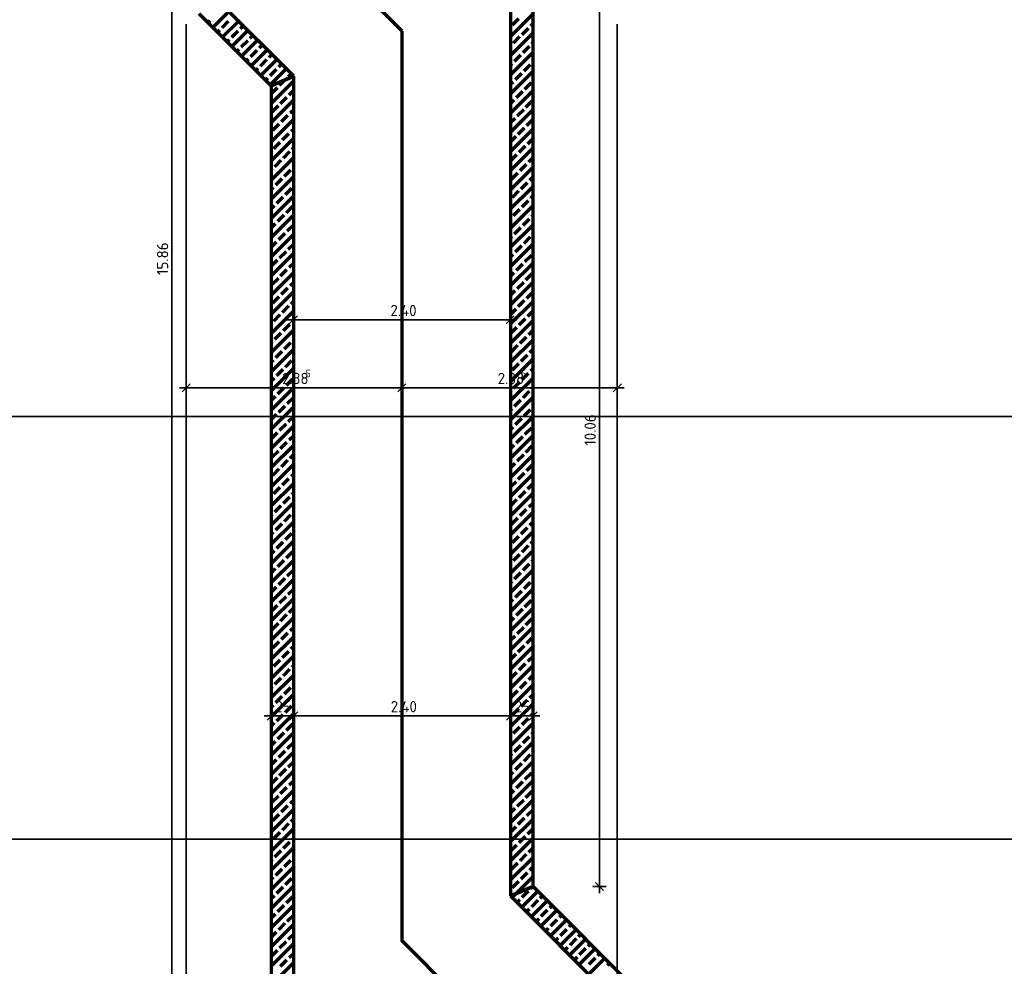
# Model space of a CAD drawing. Header units: millimetres. Extents: x -50 to 85, y 0 to 206.
# Tile 135 of 152: x 4 to 14, y 154 to 165. Entities that reach past the tile are written whole.
import ezdxf

# ---------------------------------------------------------------- set-up
doc = ezdxf.new("R2010")
doc.units = ezdxf.units.MM
doc.layers.add('Geschnittene Kanten', color=7, linetype='Continuous', lineweight=20)
doc.layers.add('NEUBAU _ LÜFTUNGSKANAL  zu Grundriss und Schnitt 2-2', color=7, linetype='Continuous', lineweight=20)
doc.styles.add('isocp', font='isocp', dxfattribs={"width": 1.1})

msp = doc.modelspace()

# ---------------------------------------------------------------- linework, layer by layer
at = {"color": 2, "linetype": 'Continuous', "lineweight": 35}
for p, q in [((5.1911869, 154.0260283), (5.1911869, 169.8862521)), ((9.9233183, 155.1236943), (9.9233183, 165.1859519)), ((6.6852336, 161.3943483), (6.4602336, 161.3943483)), ((6.5802336, 161.4393483), (6.4902336, 161.3493483)), ((6.5352336, 161.4693483), (6.5352336, 161.3193483)), ((6.5352336, 161.3943483), (8.9352336, 161.3943483)), ((8.7852336, 161.3943483), (9.0102336, 161.3943483)), ((8.8902336, 161.3493483), (8.9802336, 161.4393483)), ((8.9352336, 161.3193483), (8.9352336, 161.4693483)), ((5.4998293, 160.6419183), (5.2748293, 160.6419183)), ((5.3948293, 160.6869183), (5.3048293, 160.5969183)), ((5.3498293, 160.7169183), (5.3498293, 160.5669183)), ((7.7352336, 160.6419183), (5.3498293, 160.6419183)), ((7.5852336, 160.6419183), (7.8102336, 160.6419183)), ((7.8852336, 160.6419183), (7.6602336, 160.6419183)), ((7.7802336, 160.6869183), (7.6902336, 160.5969183)), ((7.6902336, 160.5969183), (7.7802336, 160.6869183)), ((7.7352336, 160.7169183), (7.7352336, 160.5669183)), ((7.7352336, 160.5669183), (7.7352336, 160.7169183)), ((10.1206379, 160.6419183), (7.7352336, 160.6419183)), ((9.9706379, 160.6419183), (10.1956379, 160.6419183)), ((10.0756379, 160.5969183), (10.1656379, 160.6869183)), ((10.1206379, 160.5669183), (10.1206379, 160.7169183)), ((6.3340263, 157.0557088), (6.2440263, 156.9657088)), ((6.2890263, 157.0857088), (6.2890263, 156.9357088)), ((6.4940263, 156.9657088), (6.5840263, 157.0557088)), ((6.5840263, 157.0557088), (6.4940263, 156.9657088)), ((6.5390263, 156.9357088), (6.5390263, 157.0857088)), ((6.5390263, 157.0857088), (6.5390263, 156.9357088)), ((8.8940263, 156.9657088), (8.9840263, 157.0557088)), ((8.9840263, 157.0557088), (8.8940263, 156.9657088)), ((8.9390263, 156.9357088), (8.9390263, 157.0857088)), ((8.9390263, 157.0857088), (8.9390263, 156.9357088)), ((9.1440263, 156.9657088), (9.2340263, 157.0557088)), ((9.1890263, 156.9357088), (9.1890263, 157.0857088)), ((6.4390263, 157.0107088), (6.2140263, 157.0107088)), ((6.2890263, 157.0107088), (6.5390263, 157.0107088)), ((6.3890263, 157.0107088), (6.6140263, 157.0107088)), ((6.6890263, 157.0107088), (6.4640263, 157.0107088)), ((6.5390263, 157.0107088), (8.9390263, 157.0107088)), ((8.7890263, 157.0107088), (9.0140263, 157.0107088)), ((9.0890263, 157.0107088), (8.8640263, 157.0107088)), ((8.9390263, 157.0107088), (9.1890263, 157.0107088)), ((9.0390263, 157.0107088), (9.2640263, 157.0107088)), ((9.9233183, 155.2736943), (9.9233183, 155.0486943)), ((9.8483183, 155.1236943), (9.9983183, 155.1236943)), ((9.8783183, 155.1686943), (9.9683183, 155.0786943))]:
    msp.add_line(p, q, dxfattribs=at)
at = {"color": 1, "linetype": 'Continuous', "lineweight": 70}
for p, q in [((5.6442311, 164.6295278), (5.8210078, 164.8063045)), ((8.9390263, 164.5302105), (9.1890263, 164.7802105)), ((5.591198, 164.6825608), (5.616468, 164.7078308)), ((5.7472828, 164.6265135), (5.8179935, 164.6972242)), ((5.7502971, 164.5234618), (5.9270738, 164.7002385)), ((8.9610831, 164.6583333), (9.0317938, 164.729044)), ((9.1626085, 164.6477267), (9.1890263, 164.6741445)), ((5.6972641, 164.5764948), (5.722534, 164.6017648)), ((5.8533488, 164.5204475), (5.9240595, 164.5911582)), ((5.8563631, 164.4173958), (6.0331398, 164.5941725)), ((5.9488082, 164.6159069), (5.9801068, 164.6472055)), ((8.9390263, 164.3180785), (9.1890263, 164.5680785)), ((9.0671491, 164.5522673), (9.1378598, 164.622978)), ((5.8033301, 164.4704288), (5.8286001, 164.4956988)), ((5.9594148, 164.4143815), (6.0301255, 164.4850922)), ((5.9624291, 164.3113297), (6.1392058, 164.4881064)), ((6.0548742, 164.5098409), (6.0861728, 164.5411395)), ((8.9716897, 164.4568079), (9.0424004, 164.5275186)), ((9.1732151, 164.4462013), (9.1890263, 164.4620125)), ((5.9093961, 164.3643628), (5.9346661, 164.3896327)), ((6.0654808, 164.3083155), (6.1361915, 164.3790261)), ((6.0684951, 164.2052637), (6.2452718, 164.3820404)), ((6.1609402, 164.4037749), (6.1922388, 164.4350734)), ((6.2670063, 164.2977089), (6.2983048, 164.3290074)), ((8.9390263, 164.4241445), (8.946941, 164.4320591)), ((8.9390263, 164.1059464), (9.1890263, 164.3559464)), ((9.0777557, 164.3507419), (9.1484664, 164.4214525)), ((6.0154621, 164.2582967), (6.0407321, 164.2835667)), ((6.1715469, 164.2022494), (6.2422575, 164.2729601)), ((6.1745611, 164.0991977), (6.3513378, 164.2759744)), ((6.3730723, 164.1916428), (6.4043708, 164.2229414)), ((8.9390263, 164.2120125), (8.9575476, 164.2305337)), ((8.9822963, 164.2552825), (9.053007, 164.3259931)), ((9.0883623, 164.1492164), (9.159073, 164.2199271)), ((9.1838217, 164.2446758), (9.1890263, 164.2498804)), ((6.1215281, 164.1522307), (6.1467981, 164.1775007)), ((6.2776129, 164.0961834), (6.3483235, 164.1668941)), ((6.2806272, 163.9931317), (6.4574039, 164.1699084)), ((6.4791383, 164.0855768), (6.5104369, 164.1168754)), ((8.9390263, 163.8938144), (9.1890263, 164.1438144)), ((8.9929029, 164.053757), (9.0636136, 164.1244677)), ((6.2275941, 164.0461647), (6.2528641, 164.0714347)), ((6.2890263, 163.7893988), (6.5390263, 164.0393988)), ((6.3836789, 163.9901174), (6.4414158, 164.0478543)), ((6.4414158, 164.0478543), (6.4543896, 164.0608281)), ((8.9390263, 163.9998804), (8.9681542, 164.0290083)), ((9.0989689, 163.947691), (9.1696796, 164.0184017)), ((6.2890263, 163.8954648), (6.3589301, 163.9653687)), ((6.4897449, 163.8840514), (6.5390263, 163.9333328)), ((8.9390263, 163.6816824), (9.1890263, 163.9316824)), ((9.0035095, 163.8522316), (9.0742202, 163.9229423)), ((6.2890263, 163.5772668), (6.5390263, 163.8272668)), ((6.3942855, 163.788592), (6.4649962, 163.8593027)), ((8.9390263, 163.7877484), (8.9787608, 163.8274828)), ((9.1095755, 163.7461656), (9.1802862, 163.8168762)), ((6.2988261, 163.6931326), (6.3695367, 163.7638432)), ((6.5003515, 163.682526), (6.5390263, 163.7212008)), ((8.9390263, 163.4695503), (9.1890263, 163.7195503)), ((9.0141161, 163.6507062), (9.0848268, 163.7214168)), ((6.2890263, 163.3651348), (6.5390263, 163.6151348)), ((6.4048921, 163.5870665), (6.4756028, 163.6577772)), ((8.9390263, 163.5756164), (8.9893674, 163.6259574)), ((9.1201821, 163.5446401), (9.1890263, 163.6134843)), ((6.3094327, 163.4916071), (6.3801434, 163.5623178)), ((6.5109581, 163.4810005), (6.5390263, 163.5090687)), ((8.9390263, 163.2574183), (9.1890263, 163.5074183)), ((9.0247227, 163.4491807), (9.0954334, 163.5198914)), ((6.2890263, 163.1530027), (6.5390263, 163.4030027)), ((6.3200393, 163.2900817), (6.39075, 163.3607924)), ((6.4154987, 163.3855411), (6.4862094, 163.4562518)), ((8.9390263, 163.3634843), (8.999974, 163.424432)), ((9.1307887, 163.3431147), (9.1890263, 163.4013523)), ((6.2890263, 163.2590687), (6.2952905, 163.265333)), ((6.4261053, 163.1840157), (6.496816, 163.2547264)), ((6.5215647, 163.2794751), (6.5390263, 163.2969367)), ((8.9390263, 163.0452863), (9.1890263, 163.2952863)), ((9.0353293, 163.2476553), (9.10604, 163.318366)), ((6.2890263, 162.9408707), (6.5390263, 163.1908707)), ((6.3306459, 163.0885563), (6.4013566, 163.1592669)), ((8.9398699, 163.1521959), (9.0105806, 163.2229065)), ((9.1413953, 163.1415893), (9.1890263, 163.1892202)), ((6.2890263, 163.0469367), (6.3058971, 163.0638075)), ((6.4367119, 162.9824902), (6.5074226, 163.0532009)), ((6.5321713, 163.0779497), (6.5390263, 163.0848047)), ((8.9390263, 162.8331542), (9.1890263, 163.0831542)), ((8.9504765, 162.9506704), (9.0211872, 163.0213811)), ((9.0459359, 163.0461299), (9.1166466, 163.1168405)), ((6.2890263, 162.7287386), (6.5390263, 162.9787386)), ((6.3412525, 162.8870308), (6.4119632, 162.9577415)), ((9.0565425, 162.8446044), (9.1272532, 162.9153151)), ((9.1520019, 162.9400638), (9.1890263, 162.9770882)), ((6.2890263, 162.8348047), (6.3165037, 162.8622821)), ((6.4473185, 162.7809648), (6.5180292, 162.8516755)), ((8.9390263, 162.6210222), (9.1890263, 162.8710222)), ((8.9610831, 162.749145), (9.0317938, 162.8198557)), ((6.2890263, 162.5166066), (6.5390263, 162.7666066)), ((6.3518591, 162.6855054), (6.4225698, 162.7562161)), ((9.0671491, 162.643079), (9.1378598, 162.7137897)), ((9.1626085, 162.7385384), (9.1890263, 162.7649562)), ((6.2890263, 162.6226726), (6.3271103, 162.6607567)), ((6.4579251, 162.5794394), (6.5286358, 162.6501501)), ((8.9390263, 162.4088902), (9.1890263, 162.6588902)), ((8.9716897, 162.5476196), (9.0424004, 162.6183303)), ((6.2890263, 162.3044746), (6.5390263, 162.5544746)), ((6.3624657, 162.48398), (6.4331764, 162.5546906)), ((8.9390263, 162.5149562), (8.946941, 162.5228708)), ((9.0777557, 162.4415536), (9.1484664, 162.5122642)), ((9.1732151, 162.537013), (9.1890263, 162.5528241)), ((6.2890263, 162.4105406), (6.3377169, 162.4592312)), ((6.4685317, 162.3779139), (6.5390263, 162.4484086)), ((8.9390263, 162.1967581), (9.1890263, 162.4467581)), ((8.9822963, 162.3460941), (9.053007, 162.4168048)), ((6.2890263, 162.0923425), (6.5390263, 162.3423425)), ((6.3730723, 162.2824545), (6.443783, 162.3531652)), ((8.9390263, 162.3028241), (8.9575476, 162.3213454)), ((9.0883623, 162.2400281), (9.159073, 162.3107388)), ((9.1838217, 162.3354875), (9.1890263, 162.3406921)), ((6.2890263, 162.1984086), (6.3483235, 162.2577058)), ((6.3836789, 162.0809291), (6.4543896, 162.1516398)), ((6.4791383, 162.1763885), (6.5390263, 162.2362765)), ((8.9390263, 161.9846261), (9.1890263, 162.2346261)), ((8.9929029, 162.1445687), (9.0636136, 162.2152794)), ((6.2890263, 161.8802105), (6.5390263, 162.1302105)), ((6.2890263, 161.9862765), (6.3589301, 162.0561804)), ((8.9390263, 162.0906921), (8.9681542, 162.11982)), ((9.0989689, 162.0385027), (9.1696796, 162.1092134)), ((6.3942855, 161.8794037), (6.4649962, 161.9501143)), ((6.4897449, 161.9748631), (6.5390263, 162.0241445)), ((8.9390263, 161.7724941), (9.1890263, 162.0224941)), ((9.0035095, 161.9430433), (9.0742202, 162.013754)), ((6.2890263, 161.6680785), (6.5390263, 161.9180785)), ((6.2988261, 161.7839442), (6.3695367, 161.8546549)), ((8.9390263, 161.8785601), (8.9787608, 161.9182945)), ((9.1095755, 161.8369773), (9.1802862, 161.9076879)), ((6.4048921, 161.6778782), (6.4756028, 161.7485889)), ((6.5003515, 161.7733376), (6.5390263, 161.8120125)), ((8.9390263, 161.560362), (9.1890263, 161.810362)), ((8.9390263, 161.666428), (8.9893674, 161.7167691)), ((9.0141161, 161.7415178), (9.0848268, 161.8122285)), ((6.2890263, 161.4559464), (6.5390263, 161.7059464)), ((6.3094327, 161.5824188), (6.3801434, 161.6531295)), ((9.0247227, 161.5399924), (9.0954334, 161.6107031)), ((9.1201821, 161.6354518), (9.1890263, 161.704296)), ((6.4154987, 161.4763528), (6.4862094, 161.5470635)), ((6.5109581, 161.5718122), (6.5390263, 161.5998804)), ((8.9390263, 161.34823), (9.1890263, 161.59823)), ((8.9390263, 161.454296), (8.999974, 161.5152437)), ((6.2890263, 161.2438144), (6.5390263, 161.4938144)), ((6.3200393, 161.3808934), (6.39075, 161.4516041)), ((6.5215647, 161.3702868), (6.5390263, 161.3877484)), ((9.0353293, 161.338467), (9.10604, 161.4091777)), ((9.1307887, 161.4339264), (9.1890263, 161.492164)), ((6.2890263, 161.3498804), (6.2952905, 161.3561446)), ((6.2890263, 161.0316824), (6.5390263, 161.2816824)), ((6.4261053, 161.2748274), (6.496816, 161.345538)), ((8.9390263, 161.136098), (9.1890263, 161.386098)), ((8.9398699, 161.2430076), (9.0105806, 161.3137182)), ((9.1413953, 161.232401), (9.1890263, 161.2800319)), ((6.3306459, 161.179368), (6.4013566, 161.2500786)), ((6.5321713, 161.1687614), (6.5390263, 161.1756163)), ((8.9390263, 160.9239659), (9.1890263, 161.1739659)), ((9.0459359, 161.1369415), (9.1166466, 161.2076522)), ((6.2890263, 161.1377484), (6.3058971, 161.1546192)), ((6.2890263, 160.8195503), (6.5390263, 161.0695503)), ((6.4367119, 161.0733019), (6.5074226, 161.1440126)), ((8.9504765, 161.0414821), (9.0211872, 161.1121928)), ((9.1520019, 161.0308755), (9.1890263, 161.0678999)), ((6.2890263, 160.9256163), (6.3165037, 160.9530938)), ((6.3412525, 160.9778425), (6.4119632, 161.0485532)), ((8.9390263, 160.7118339), (9.1890263, 160.9618339)), ((9.0565425, 160.9354161), (9.1272532, 161.0061268)), ((6.2890263, 160.6074183), (6.5390263, 160.8574183)), ((6.3518591, 160.7763171), (6.4225698, 160.8470278)), ((6.4473185, 160.8717765), (6.5180292, 160.9424872)), ((8.9610831, 160.8399567), (9.0317938, 160.9106674)), ((9.1626085, 160.8293501), (9.1890263, 160.8557679)), ((6.2890263, 160.7134843), (6.3271103, 160.7515683)), ((6.4579251, 160.6702511), (6.5286358, 160.7409617)), ((8.9390263, 160.4997018), (9.1890263, 160.7497018)), ((9.0671491, 160.7338907), (9.1378598, 160.8046014)), ((6.2890263, 160.3952863), (6.5390263, 160.6452863)), ((6.3624657, 160.5747917), (6.4331764, 160.6455023)), ((8.9716897, 160.6384313), (9.0424004, 160.7091419)), ((9.1732151, 160.6278247), (9.1890263, 160.6436358)), ((6.2890263, 160.5013523), (6.3377169, 160.5500429)), ((6.4685317, 160.4687256), (6.5390263, 160.5392202)), ((8.9390263, 160.6057679), (8.946941, 160.6136825)), ((8.9390263, 160.2875698), (9.1890263, 160.5375698)), ((9.0777557, 160.5323652), (9.1484664, 160.6030759)), ((6.2890263, 160.1831542), (6.5390263, 160.4331542)), ((6.3730723, 160.3732662), (6.443783, 160.4439769)), ((8.9390263, 160.3936358), (8.9575476, 160.4121571)), ((8.9822963, 160.4369058), (9.053007, 160.5076165)), ((9.1838217, 160.4262992), (9.1890263, 160.4315038)), ((6.2890263, 160.2892202), (6.3483235, 160.3485175)), ((6.4791383, 160.2672002), (6.5390263, 160.3270882)), ((8.9390263, 160.0754378), (9.1890263, 160.3254378)), ((8.9929029, 160.2353804), (9.0636136, 160.3060911)), ((9.0883623, 160.3308398), (9.159073, 160.4015505)), ((6.2890263, 159.9710222), (6.5390263, 160.2210222)), ((6.3836789, 160.1717408), (6.4543896, 160.2424515)), ((8.9390263, 160.1815038), (8.9681542, 160.2106317)), ((9.0989689, 160.1293144), (9.1696796, 160.2000251)), ((6.2890263, 160.0770882), (6.3589301, 160.1469921)), ((6.4897449, 160.0656748), (6.5390263, 160.1149562)), ((8.9390263, 159.8633057), (9.1890263, 160.1133057)), ((9.0035095, 160.033855), (9.0742202, 160.1045656)), ((6.2890263, 159.7588902), (6.5390263, 160.0088902)), ((6.3942855, 159.9702154), (6.4649962, 160.040926)), ((8.9390263, 159.9693718), (8.9787608, 160.0091062)), ((9.1095755, 159.9277889), (9.1802862, 159.9984996)), ((6.2988261, 159.8747559), (6.3695367, 159.9454666)), ((6.5003515, 159.8641493), (6.5390263, 159.9028241)), ((8.9390263, 159.6511737), (9.1890263, 159.9011737)), ((9.0141161, 159.8323295), (9.0848268, 159.9030402)), ((6.2890263, 159.5467581), (6.5390263, 159.7967581)), ((6.4048921, 159.7686899), (6.4756028, 159.8394006)), ((8.9390263, 159.7572397), (8.9893674, 159.8075808)), ((9.1201821, 159.7262635), (9.1890263, 159.7951077)), ((6.3094327, 159.6732305), (6.3801434, 159.7439412)), ((6.5109581, 159.6626239), (6.5390263, 159.6906921)), ((8.9390263, 159.4390417), (9.1890263, 159.6890417)), ((9.0247227, 159.6308041), (9.0954334, 159.7015148)), ((6.2890263, 159.3346261), (6.5390263, 159.5846261)), ((6.3200393, 159.4717051), (6.39075, 159.5424158)), ((6.4154987, 159.5671645), (6.4862094, 159.6378752)), ((8.9390263, 159.5451077), (8.999974, 159.6060554)), ((9.1307887, 159.5247381), (9.1890263, 159.5829757)), ((6.2890263, 159.4406921), (6.2952905, 159.4469563)), ((6.4261053, 159.3656391), (6.496816, 159.4363497)), ((6.5215647, 159.4610985), (6.5390263, 159.4785601)), ((8.9390263, 159.2269096), (9.1890263, 159.4769096)), ((9.0353293, 159.4292787), (9.10604, 159.4999893)), ((6.2890263, 159.1224941), (6.5390263, 159.3724941)), ((6.3306459, 159.2701796), (6.4013566, 159.3408903)), ((8.9398699, 159.3338193), (9.0105806, 159.4045299)), ((9.1413953, 159.3232127), (9.1890263, 159.3708436)), ((6.2890263, 159.2285601), (6.3058971, 159.2454309)), ((6.4367119, 159.1641136), (6.5074226, 159.2348243)), ((6.5321713, 159.259573), (6.5390263, 159.266428)), ((8.9390263, 159.0147776), (9.1890263, 159.2647776)), ((9.0459359, 159.2277532), (9.1166466, 159.2984639)), ((6.2890263, 158.910362), (6.5390263, 159.160362)), ((6.3412525, 159.0686542), (6.4119632, 159.1393649)), ((8.9504765, 159.1322938), (9.0211872, 159.2030045)), ((9.1520019, 159.1216872), (9.1890263, 159.1587116)), ((6.2890263, 159.016428), (6.3165037, 159.0439055)), ((6.4473185, 158.9625882), (6.5180292, 159.0332989)), ((8.9390263, 158.8026456), (9.1890263, 159.0526456)), ((8.9610831, 158.9307684), (9.0317938, 159.0014791)), ((9.0565425, 159.0262278), (9.1272532, 159.0969385)), ((6.2890263, 158.69823), (6.5390263, 158.94823)), ((6.3518591, 158.8671288), (6.4225698, 158.9378395)), ((9.0671491, 158.8247024), (9.1378598, 158.895413)), ((9.1626085, 158.9201618), (9.1890263, 158.9465795)), ((6.2890263, 158.804296), (6.3271103, 158.84238)), ((6.4579251, 158.7610628), (6.5286358, 158.8317734)), ((8.9390263, 158.5905135), (9.1890263, 158.8405135)), ((8.9716897, 158.729243), (9.0424004, 158.7999536)), ((6.2890263, 158.4860979), (6.5390263, 158.7360979)), ((6.3624657, 158.6656033), (6.4331764, 158.736314)), ((8.9390263, 158.6965795), (8.946941, 158.7044942)), ((9.0777557, 158.6231769), (9.1484664, 158.6938876)), ((9.1732151, 158.7186364), (9.1890263, 158.7344475)), ((6.2890263, 158.592164), (6.3377169, 158.6408546)), ((6.4685317, 158.5595373), (6.5390263, 158.6300319)), ((8.9390263, 158.3783815), (9.1890263, 158.6283815)), ((8.9822963, 158.5277175), (9.053007, 158.5984282)), ((6.2890263, 158.2739659), (6.5390263, 158.5239659)), ((6.3730723, 158.4640779), (6.443783, 158.5347886)), ((8.9390263, 158.4844475), (8.9575476, 158.5029688)), ((9.0883623, 158.4216515), (9.159073, 158.4923622)), ((9.1838217, 158.5171109), (9.1890263, 158.5223155)), ((6.2890263, 158.3800319), (6.3483235, 158.4393292)), ((6.4791383, 158.3580119), (6.5390263, 158.4178999)), ((8.9390263, 158.1662495), (9.1890263, 158.4162495)), ((8.9929029, 158.3261921), (9.0636136, 158.3969028)), ((6.2890263, 158.0618339), (6.5390263, 158.3118339)), ((6.2890263, 158.1678999), (6.3589301, 158.2378037)), ((6.3836789, 158.2625525), (6.4543896, 158.3332632)), ((8.9390263, 158.2723155), (8.9681542, 158.3014434)), ((9.0989689, 158.2201261), (9.1696796, 158.2908368)), ((6.3942855, 158.061027), (6.4649962, 158.1317377)), ((6.4897449, 158.1564865), (6.5390263, 158.2057679)), ((8.9390263, 157.9541174), (9.1890263, 158.2041174)), ((9.0035095, 158.1246667), (9.0742202, 158.1953773)), ((6.2890263, 157.8497018), (6.5390263, 158.0997018)), ((6.2988261, 157.9655676), (6.3695367, 158.0362783)), ((8.9390263, 158.0601834), (8.9787608, 158.0999179)), ((9.1095755, 158.0186006), (9.1802862, 158.0893113)), ((6.4048921, 157.8595016), (6.4756028, 157.9302123)), ((6.5003515, 157.954961), (6.5390263, 157.9936358)), ((8.9390263, 157.7419854), (9.1890263, 157.9919854)), ((9.0141161, 157.9231412), (9.0848268, 157.9938519)), ((6.2890263, 157.6375698), (6.5390263, 157.8875698)), ((6.3094327, 157.7640422), (6.3801434, 157.8347529)), ((8.9390263, 157.8480514), (8.9893674, 157.8983925)), ((9.0247227, 157.7216158), (9.0954334, 157.7923265)), ((9.1201821, 157.8170752), (9.1890263, 157.8859194)), ((6.4154987, 157.6579762), (6.4862094, 157.7286869)), ((6.5109581, 157.7534356), (6.5390263, 157.7815038)), ((8.9390263, 157.5298534), (9.1890263, 157.7798534)), ((8.9390263, 157.6359194), (8.999974, 157.6968671)), ((6.2890263, 157.4254378), (6.5390263, 157.6754378)), ((6.3200393, 157.5625168), (6.39075, 157.6332274)), ((9.0353293, 157.5200904), (9.10604, 157.590801)), ((9.1307887, 157.6155498), (9.1890263, 157.6737873)), ((6.2890263, 157.5315038), (6.2952905, 157.537768)), ((6.4261053, 157.4564507), (6.496816, 157.5271614)), ((6.5215647, 157.5519102), (6.5390263, 157.5693718)), ((8.9390263, 157.3177213), (9.1890263, 157.5677213)), ((8.9398699, 157.4246309), (9.0105806, 157.4953416)), ((6.2890263, 157.2133057), (6.5390263, 157.4633057)), ((6.3306459, 157.3609913), (6.4013566, 157.431702)), ((6.5321713, 157.3503847), (6.5390263, 157.3572397)), ((8.9390263, 157.1055893), (9.1890263, 157.3555893)), ((9.0459359, 157.3185649), (9.1166466, 157.3892756)), ((9.1413953, 157.4140243), (9.1890263, 157.4616553)), ((6.2890263, 157.3193718), (6.3058971, 157.3362426)), ((6.2890263, 157.0011737), (6.5390263, 157.2511737)), ((6.4367119, 157.2549253), (6.5074226, 157.325636)), ((8.9504765, 157.2231055), (9.0211872, 157.2938162)), ((9.1520019, 157.2124989), (9.1890263, 157.2495233)), ((6.3412525, 157.1594659), (6.4119632, 157.2301766)), ((8.9390263, 156.8934573), (9.1890263, 157.1434573)), ((9.0565425, 157.1170395), (9.1272532, 157.1877502)), ((6.2890263, 157.1072397), (6.3165037, 157.1347172)), ((6.2890263, 156.7890417), (6.5390263, 157.0390417)), ((6.3518591, 156.9579405), (6.4225698, 157.0286511)), ((6.4473185, 157.0533999), (6.5180292, 157.1241106)), ((8.9610831, 157.0215801), (9.0317938, 157.0922908)), ((9.1626085, 157.0109735), (9.1890263, 157.0373912)), ((6.2890263, 156.8951077), (6.3271103, 156.9331917)), ((6.4579251, 156.8518745), (6.5286358, 156.9225851)), ((8.9390263, 156.6813252), (9.1890263, 156.9313252)), ((9.0671491, 156.9155141), (9.1378598, 156.9862247)), ((6.2890263, 156.5769096), (6.5390263, 156.8269096)), ((6.3624657, 156.756415), (6.4331764, 156.8271257)), ((8.9716897, 156.8200546), (9.0424004, 156.8907653)), ((9.1732151, 156.809448), (9.1890263, 156.8252592)), ((6.2890263, 156.6829756), (6.3377169, 156.7316663)), ((6.4685317, 156.650349), (6.5390263, 156.7208436)), ((8.9390263, 156.7873912), (8.946941, 156.7953059)), ((8.9390263, 156.4691932), (9.1890263, 156.7191932)), ((9.0777557, 156.7139886), (9.1484664, 156.7846993)), ((6.2890263, 156.3647776), (6.5390263, 156.6147776)), ((6.3730723, 156.5548896), (6.443783, 156.6256003)), ((8.9390263, 156.5752592), (8.9575476, 156.5937805)), ((8.9822963, 156.6185292), (9.053007, 156.6892399)), ((9.1838217, 156.6079226), (9.1890263, 156.6131272)), ((6.2890263, 156.4708436), (6.3483235, 156.5301409)), ((6.4791383, 156.4488236), (6.5390263, 156.5087116)), ((8.9390263, 156.2570611), (9.1890263, 156.5070611)), ((8.9929029, 156.4170038), (9.0636136, 156.4877145)), ((9.0883623, 156.5124632), (9.159073, 156.5831739)), ((6.2890263, 156.1526456), (6.5390263, 156.4026456)), ((6.3836789, 156.3533642), (6.4543896, 156.4240748)), ((8.9390263, 156.3631272), (8.9681542, 156.392255)), ((9.0989689, 156.3109378), (9.1696796, 156.3816484)), ((6.2890263, 156.2587116), (6.3589301, 156.3286154)), ((6.4897449, 156.2472982), (6.5390263, 156.2965795)), ((8.9390263, 156.0449291), (9.1890263, 156.2949291)), ((9.0035095, 156.2154783), (9.0742202, 156.286189)), ((6.2890263, 155.9405135), (6.5390263, 156.1905135)), ((6.3942855, 156.1518387), (6.4649962, 156.2225494)), ((8.9390263, 156.1509951), (8.9787608, 156.1907296)), ((9.1095755, 156.1094123), (9.1802862, 156.180123)), ((6.2988261, 156.0563793), (6.3695367, 156.12709)), ((6.5003515, 156.0457727), (6.5390263, 156.0844475)), ((8.9390263, 155.8327971), (9.1890263, 156.0827971)), ((9.0141161, 156.0139529), (9.0848268, 156.0846636)), ((6.2890263, 155.7283815), (6.5390263, 155.9783815)), ((6.4048921, 155.9503133), (6.4756028, 156.021024)), ((8.9390263, 155.9388631), (8.9893674, 155.9892042)), ((9.1201821, 155.9078869), (9.1890263, 155.9767311)), ((6.3094327, 155.8548539), (6.3801434, 155.9255646)), ((6.5109581, 155.8442473), (6.5390263, 155.8723155)), ((8.9390263, 155.620665), (9.1890263, 155.870665)), ((9.0247227, 155.8124275), (9.0954334, 155.8831382)), ((6.2890263, 155.5162495), (6.5390263, 155.7662495)), ((6.3200393, 155.6533285), (6.39075, 155.7240391)), ((6.4154987, 155.7487879), (6.4862094, 155.8194986)), ((8.9390263, 155.7267311), (8.999974, 155.7876787)), ((9.1307887, 155.7063615), (9.1890263, 155.764599)), ((6.2890263, 155.6223155), (6.2952905, 155.6285797)), ((6.4261053, 155.5472624), (6.496816, 155.6179731)), ((6.5215647, 155.6427219), (6.5390263, 155.6601834)), ((8.9390263, 155.408533), (9.1890263, 155.658533)), ((9.0353293, 155.6109021), (9.10604, 155.6816127)), ((6.2890263, 155.3041174), (6.5390263, 155.5541174)), ((6.3306459, 155.451803), (6.4013566, 155.5225137)), ((8.9398699, 155.5154426), (9.0105806, 155.5861533)), ((9.1413953, 155.504836), (9.1890263, 155.552467)), ((6.2890263, 155.4101834), (6.3058971, 155.4270543)), ((6.4367119, 155.345737), (6.5074226, 155.4164477)), ((6.5321713, 155.4411964), (6.5390263, 155.4480514)), ((8.9390263, 155.196401), (9.1890263, 155.446401)), ((9.0459359, 155.4093766), (9.1166466, 155.4800873)), ((6.2890263, 155.0919854), (6.5390263, 155.3419854)), ((6.3412525, 155.2502776), (6.4119632, 155.3209883)), ((8.9504765, 155.3139172), (9.0211872, 155.3846279)), ((9.1520019, 155.3033106), (9.1890263, 155.340335)), ((6.2890263, 155.1980514), (6.3165037, 155.2255289)), ((6.4473185, 155.1442116), (6.5180292, 155.2149223)), ((8.9610831, 155.1123918), (9.0317938, 155.1831024)), ((9.0002635, 155.0455062), (9.1890263, 155.2342689)), ((9.0565425, 155.2078512), (9.1272532, 155.2785619)), ((6.2890263, 154.8798534), (6.5390263, 155.1298534)), ((6.3518591, 155.0487522), (6.4225698, 155.1194628)), ((9.0630283, 154.8961389), (9.239805, 155.0729156)), ((9.0671491, 155.0063258), (9.1378598, 155.0770364)), ((9.1626085, 155.1017852), (9.1813296, 155.1205062)), ((9.1813296, 155.1205062), (9.1890263, 155.1282029)), ((6.2890263, 154.9859194), (6.3271103, 155.0240034)), ((6.4579251, 154.9426861), (6.5286358, 155.0133968)), ((8.9569623, 155.0022049), (9.0002635, 155.0455062)), ((9.0099953, 154.9491719), (9.0424004, 154.981577)), ((9.1690943, 154.7900729), (9.345871, 154.9668496)), ((9.1732151, 154.9002597), (9.2439258, 154.9709704)), ((9.2686746, 154.9957192), (9.292838, 155.0198826)), ((6.2890263, 154.6677213), (6.5390263, 154.9177213)), ((6.3624657, 154.8472267), (6.4331764, 154.9179374)), ((9.1160613, 154.8431059), (9.1484664, 154.875511)), ((9.2751603, 154.6840069), (9.451937, 154.8607836)), ((9.2792812, 154.7941937), (9.3499918, 154.8649044)), ((9.3747406, 154.8896531), (9.398904, 154.9138166)), ((6.2890263, 154.7737873), (6.3377169, 154.822478)), ((6.4685317, 154.7411607), (6.5390263, 154.8116553)), ((9.2221273, 154.7370399), (9.2545324, 154.769445)), ((9.3812263, 154.5779408), (9.558003, 154.7547175)), ((9.3853472, 154.6881277), (9.4560578, 154.7588384)), ((9.4808066, 154.7835871), (9.50497, 154.8077505)), ((6.2890263, 154.4555893), (6.5390263, 154.7055893)), ((6.3730723, 154.6457013), (6.443783, 154.716412)), ((9.3281933, 154.6309739), (9.3605984, 154.663379)), ((9.4872923, 154.4718748), (9.664069, 154.6486515)), ((9.4914132, 154.5820617), (9.5621239, 154.6527724)), ((9.5868726, 154.6775211), (9.611036, 154.7016845)), ((6.2890263, 154.5616553), (6.3483235, 154.6209526)), ((6.4791383, 154.5396353), (6.5390263, 154.5995233)), ((9.4342593, 154.5249078), (9.4666645, 154.5573129)), ((9.5933584, 154.3658088), (9.7701351, 154.5425855)), ((9.5974792, 154.4759957), (9.6681899, 154.5467063)), ((9.6929386, 154.5714551), (9.7171021, 154.5956185)), ((6.2890263, 154.2434572), (6.5390263, 154.4934572)), ((6.2890263, 154.3495233), (6.3589301, 154.4194271)), ((6.3836789, 154.4441759), (6.4543896, 154.5148865)), ((9.5403254, 154.4188418), (9.5727305, 154.4512469)), ((9.6994244, 154.2597428), (9.8762011, 154.4365195)), ((9.7035452, 154.3699296), (9.7742559, 154.4406403)), ((9.7990046, 154.4653891), (9.8231681, 154.4895525)), ((6.3942855, 154.2426504), (6.4649962, 154.3133611)), ((6.4897449, 154.3381098), (6.5390263, 154.3873912)), ((9.6463914, 154.3127758), (9.6787965, 154.3451809)), ((9.8054904, 154.1536768), (9.9822671, 154.3304535)), ((9.8096112, 154.2638636), (9.8803219, 154.3345743)), ((9.9050707, 154.359323), (9.9292341, 154.3834865)), ((6.2890263, 154.0313252), (6.5390263, 154.2813252)), ((10.0111367, 154.253257), (10.0353001, 154.2774205))]:
    msp.add_line(p, q, dxfattribs=at)
at = {"layer": 'Geschnittene Kanten', "color": 2, "linetype": 'Continuous', "lineweight": 35}
for p, q in [((5.3498293, 164.6672776), (5.3498293, 123.3777218)), ((10.1206379, 164.6672776), (10.1206379, 123.3777218)), ((-49.6556905, 160.3246969), (35.917878, 160.3246969)), ((-49.6556905, 155.6466155), (35.917878, 155.6466155))]:
    msp.add_line(p, q, dxfattribs=at)
at = {"layer": 'NEUBAU _ LÜFTUNGSKANAL  zu Grundriss und Schnitt 2-2', "color": 1, "linetype": 'Continuous', "lineweight": 70}
for p, q in [((7.7380781, 164.5862904), (6.9383363, 165.3860322)), ((9.1890262, 155.1236943), (9.1890263, 165.1859519)), ((8.9390263, 165.0823985), (8.9390263, 155.0201409)), ((6.5390263, 164.0882859), (5.7392845, 164.8880277)), ((5.4892845, 164.7844743), (6.2890263, 163.9847325)), ((7.7380781, 154.5240328), (7.7380781, 164.5862904)), ((6.5390263, 164.0882859), (6.2890263, 163.9847325)), ((6.2890263, 163.9847325), (6.5390263, 164.0882859)), ((6.5390263, 154.0260283), (6.5390263, 164.0882859)), ((6.2890263, 163.9847325), (6.2890263, 153.9224749)), ((8.9390263, 155.0201409), (9.1890262, 155.1236943)), ((9.1890262, 155.1236943), (8.9390263, 155.0201409)), ((12.6880642, 151.6246564), (9.1890262, 155.1236943)), ((8.9390263, 155.0201409), (12.4380642, 151.521103)), ((11.1380642, 151.1240468), (7.7352336, 154.5268773))]:
    msp.add_line(p, q, dxfattribs=at)

# ---------------------------------------------------------------- texts
at = {"color": 2, "lineweight": 35, "style": 'isocp', "width": 1.07}
for s, p in [('15.86', (5.1505619, 161.890332)), ('10.06', (9.8826933, 160.001174))]:
    msp.add_text(s, height=0.125, rotation=90, dxfattribs=at).set_placement(p)
for s, height, p in [('2.40', 0.125, (7.6092237, 161.4349733)), ('2.38', 0.125, (6.4113745, 160.6825433)), ('5', 0.0825, (6.6710504, 160.7587933)), ('2.38', 0.125, (8.7967788, 160.6825433)), ('5', 0.0825, (9.0564547, 160.7587933)), ('25', 0.125, (6.3355353, 157.0513338)), ('2.40', 0.125, (7.6130164, 157.0513338)), ('25', 0.125, (8.9855353, 157.0513338))]:
    msp.add_text(s, height=height, dxfattribs=at).set_placement(p)

doc.saveas('drawing.dxf')
